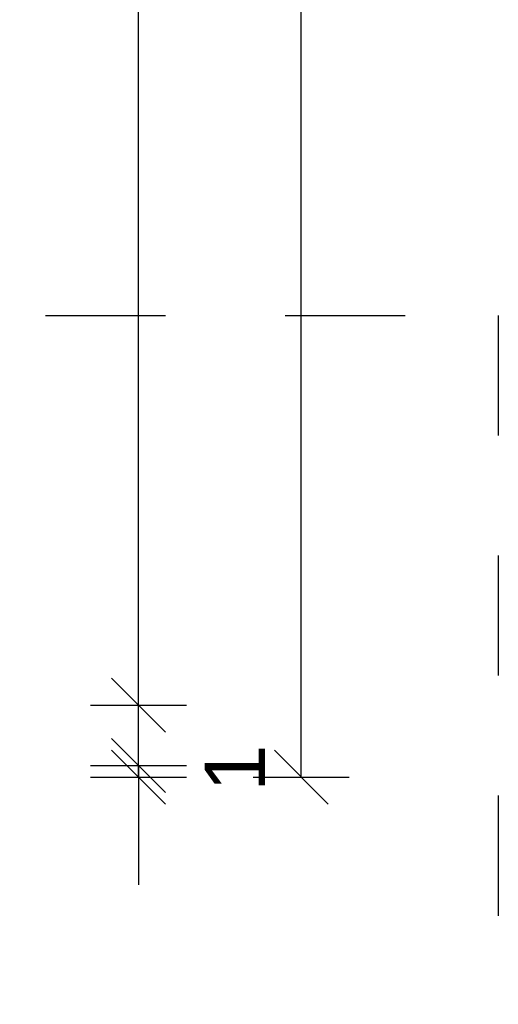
# Model space of a CAD drawing. Header units: metres. Extents: x 69 to 122.5, y -21.4 to -4.6.
# Tile 164 of 250: x 77.666 to 78.065, y -9.667 to -8.847. Entities that reach past the tile are written whole.
import ezdxf

# ---------------------------------------------------------------- set-up
doc = ezdxf.new("R2010")
doc.units = ezdxf.units.M
doc.header["$LTSCALE"] = 0.02
doc.linetypes.add('Linienart-13', pattern=[3.75, 2.5, -1.25])
doc.layers.get('0').update_dxf_attribs({"lineweight": 25})
doc.layers.add('032_Metallarbeiten-Bemassung 1_20', color=7, linetype='Continuous', lineweight=9)
doc.layers.add('032_Metallarbeiten-Beschriftung 1_20', color=7, linetype='Continuous', lineweight=5)
doc.styles.add('Arial', font='arial.ttf')

msp = doc.modelspace()

# ---------------------------------------------------------------- linework, layer by layer
at = {"color": 0, "linetype": 'ByBlock', "lineweight": -2}
for p, q in [((77.76514, -9.41814), (77.76514, -9.37325)), ((77.76514, -9.41814), (77.76514, -9.37325)), ((77.76514, -9.46849), (77.76514, -9.42359)), ((77.90079, -9.47814), (77.90079, -9.43325)), ((77.76514, -9.46849), (77.76514, -9.51339)), ((77.76514, -9.47814), (77.76514, -9.52304))]:
    msp.add_line(p, q, dxfattribs=at)
at = {"color": 0, "linetype": 'Continuous', "lineweight": 15}
for p, q in [((77.78759, -9.44059), (77.74269, -9.39569)), ((77.78759, -9.44059), (77.74269, -9.39569)), ((77.74269, -9.44604), (77.78759, -9.49094)), ((77.78759, -9.49094), (77.74269, -9.44604)), ((77.74269, -9.45569), (77.78759, -9.50059)), ((77.92324, -9.50059), (77.87834, -9.45569))]:
    msp.add_line(p, q, dxfattribs=at)
at = {"layer": '032_Metallarbeiten-Bemassung 1_20', "color": 0, "lineweight": -2}
for p, q in [((77.90079, -9.43325), (77.90079, -7.02304)), ((77.76514, -9.37325), (77.76514, -7.08353)), ((77.76514, -9.37325), (77.76514, -9.32835)), ((77.76514, -9.42359), (77.76514, -9.3787)), ((77.72514, -9.41814), (77.80514, -9.41814)), ((77.72514, -9.41814), (77.80514, -9.41814)), ((77.76514, -9.46849), (77.76514, -9.41814)), ((77.72514, -9.46849), (77.80514, -9.46849)), ((77.72514, -9.46849), (77.80514, -9.46849)), ((77.76514, -9.47814), (77.76514, -9.46849)), ((77.72514, -9.47814), (77.80514, -9.47814)), ((77.86079, -9.47814), (77.94079, -9.47814)), ((77.76514, -9.51339), (77.76514, -9.55828)), ((77.76514, -9.52304), (77.76514, -9.56794))]:
    msp.add_line(p, q, dxfattribs=at)
at = {"layer": '032_Metallarbeiten-Beschriftung 1_20', "color": 7, "linetype": 'Linienart-13', "lineweight": 25}
msp.add_lwpolyline([(76.68749, -9.09359), (78.065, -9.09359), (78.065, -9.90636), (76.68749, -9.90636)], close=True, dxfattribs=at)
at = {"layer": 'Defpoints', "color": 0, "lineweight": 0}
for p, q in [((77.76514, -9.41814), (77.76514, -9.41814)), ((77.76514, -9.46849), (77.76514, -9.46849))]:
    msp.add_line(p, q, dxfattribs=at)

# ---------------------------------------------------------------- texts
at = {"layer": '032_Metallarbeiten-Bemassung 1_20', "color": 0, "lineweight": 13, "insert": (77.87068, -9.49028), "char_height": 0.05044, "attachment_point": 7, "rotation": 90, "style": 'Arial'}
msp.add_mtext('1', dxfattribs=at)

doc.saveas('drawing.dxf')
